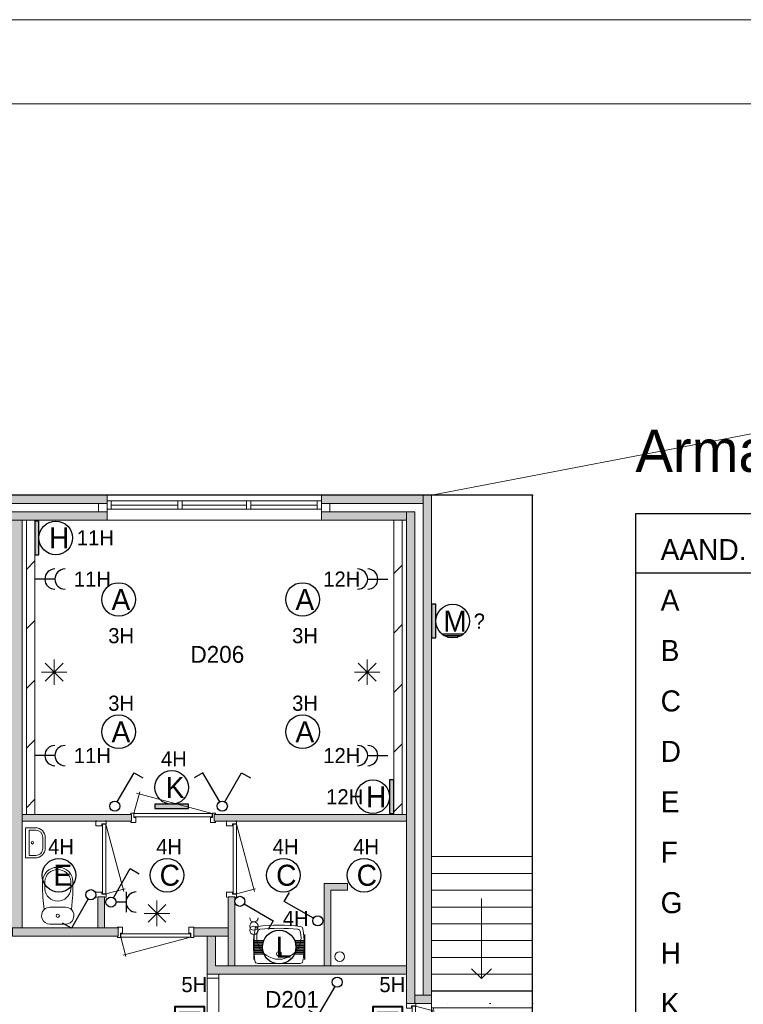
# Model space of a CAD drawing. Header units: millimetres. Extents: x 84337 to 168437, y -3060 to 56340.
# Tile 82 of 84: x 134036 to 142642, y 44625 to 56340. Entities that reach past the tile are written whole.
import ezdxf
from ezdxf.enums import TextEntityAlignment as Align
from ezdxf.xclip import XClip

# ---------------------------------------------------------------- set-up
doc = ezdxf.new("R2010")
doc.units = ezdxf.units.MM
doc.header["$PDMODE"] = 3
doc.header["$PDSIZE"] = 1
doc.linetypes.add('DGN1', pattern=[504.6, 0, -504.6])
for name, color, linetype in [('1', 7, 'Continuous'), ('14', 7, 'Continuous'), ('16', 7, 'Continuous'), ('17', 7, 'Continuous'), ('18', 7, 'Continuous'), ('19', 7, 'Continuous'), ('20', 7, 'Continuous'), ('22', 7, 'Continuous'), ('24', 7, 'Continuous'), ('30', 7, 'Continuous'), ('31', 7, 'Continuous'), ('32', 7, 'Continuous'), ('33', 7, 'Continuous'), ('40', 7, 'Continuous'), ('48', 7, 'Continuous'), ('5', 7, 'Continuous'), ('58', 7, 'Continuous'), ('62', 7, 'Continuous'), ('63', 7, 'Continuous')]:
    doc.layers.add(name, color=color, linetype=linetype)
doc.styles.add('dgn001', font='dgn001.shx')
doc.styles.add('dgn003', font='dgn003.shx')
doc.styles.add('dgn042', font='dgn042.shx')
doc.styles.get("Standard").update_dxf_attribs({"font": 'arial.ttf'})
doc.dimstyles.get("Standard").update_dxf_attribs({"dimtxt": 0.18, "dimasz": 0.18, "dimexe": 0.18, "dimexo": 0.0625, "dimgap": 0.09, "dimtad": 0, "dimtih": 1, "dimtoh": 1, "dimdec": 4, "dimzin": 0, "dimdsep": 46, "dimtxsty": 'Standard', "dimcen": 0.09, "dimadec": 0, "dimazin": 0, "dimtfac": 1, "dimtdec": 4, "dimtofl": 0, "dimtmove": 0, "dimatfit": 3, "dimfxl": 1, "dimtolj": 1, "dimtzin": 0, "dimarcsym": 0})

# ---------------------------------------------------------------- blocks, each defined once
blk = doc.blocks.new('EA826')
at = {"layer": '18'}
blk.add_hatch(color=3, dxfattribs=at).paths.add_polyline_path([(50, -200), (50, 200), (0, 200), (0, -200)])
at = {"layer": '18', "color": 3, "linetype": 'Continuous', "lineweight": 30, "flags": 128}
blk.add_lwpolyline([(50, -200), (50, 200), (0, 200), (0, -200), (50, -200)], dxfattribs=at)
at = {"layer": '18', "color": 3, "linetype": 'Continuous', "lineweight": 30}
blk.add_circle((250, 0), 200, dxfattribs=at)
at = {"layer": '18', "color": 2, "linetype": 'Continuous', "lineweight": 13, "style": 'dgn001'}
blk.add_text('H', height=250, dxfattribs=at).set_placement((290, 0), align=Align.MIDDLE_CENTER)
at = {"layer": '18', "color": 1, "linetype": 'Continuous', "lineweight": 13, "style": 'dgn001'}
blk.add_text('11H', height=180, dxfattribs=at).set_placement((500, 0), align=Align.MIDDLE_LEFT)
blk = doc.blocks.new('EA726')
at = {"layer": '18'}
blk.add_hatch(color=3, dxfattribs=at).paths.add_polyline_path([(0, -200), (0, 200), (-50, 200), (-50, -200)])
at = {"layer": '18', "color": 3, "linetype": 'Continuous', "lineweight": 30, "flags": 128}
blk.add_lwpolyline([(0, -200), (0, 200), (-50, 200), (-50, -200), (0, -200)], dxfattribs=at)
at = {"layer": '18', "color": 3, "linetype": 'Continuous', "lineweight": 30}
blk.add_circle((-250, 0), 200, dxfattribs=at)
at = {"layer": '18', "color": 2, "linetype": 'Continuous', "lineweight": 13, "style": 'dgn001'}
blk.add_text('H', height=250, dxfattribs=at).set_placement((-210, 0), align=Align.MIDDLE_CENTER)
at = {"layer": '18', "color": 1, "linetype": 'Continuous', "lineweight": 13, "style": 'dgn001'}
blk.add_text('12H', height=180, dxfattribs=at).set_placement((-363, 0), align=Align.MIDDLE_RIGHT)
blk = doc.blocks.new('EA630')
at = {"layer": '18'}
blk.add_hatch(color=3, dxfattribs=at).paths.add_polyline_path([(-200, 0), (200, 0), (200, 50), (-200, 50)])
at = {"layer": '18', "color": 3, "linetype": 'Continuous', "lineweight": 30, "flags": 128}
blk.add_lwpolyline([(-200, 0), (200, 0), (200, 50), (-200, 50), (-200, 0)], dxfattribs=at)
at = {"layer": '18', "color": 3, "linetype": 'Continuous', "lineweight": 30}
blk.add_circle((0, 250), 200, dxfattribs=at)
at = {"layer": '18', "color": 1, "linetype": 'Continuous', "lineweight": 13, "style": 'dgn001'}
blk.add_text('4H', height=180, dxfattribs=at).set_placement((26, 500), align=Align.CENTER)
at = {"layer": '18', "color": 2, "linetype": 'Continuous', "lineweight": 13, "style": 'dgn001'}
blk.add_text('K', height=250, dxfattribs=at).set_placement((40, 250), align=Align.MIDDLE_CENTER)
blk = doc.blocks.new('EG63')
at = {"layer": '20'}
for points in [[(-300, 188), (-300, 312), (-50, 312), (-50, 188)], [(-275, 5), (-150, 5), (-150, -5), (-275, -5)], [(-75, 0), (-150, 38), (-150, -38)]]:
    blk.add_hatch(color=3, dxfattribs=at).paths.add_polyline_path(points)
h = blk.add_hatch(color=2, dxfattribs=at)
edge = h.paths.add_edge_path()
edge.add_arc((-262, -150), 28.1, 0, 360)
at = {"layer": '20', "color": 2, "linetype": 'Continuous', "lineweight": 30}
for p, q in [((-112, -288), (-225, -175)), ((-225, -238), (-225, -175)), ((-145, -180), (-185, -215)), ((-90, -188), (-150, -250)), ((-50, -188), (-90, -188)), ((-225, -238), (-162, -238)), ((-112, -325), (-112, -288))]:
    blk.add_line(p, q, dxfattribs=at)
at = {"layer": '20', "color": 4, "linetype": 'Continuous', "lineweight": 40, "flags": 128}
blk.add_lwpolyline([(0, -375), (0, 375), (-200, 375), (-350, 375), (-350, -375), (0, -375)], dxfattribs=at)
at = {"layer": '20', "color": 3, "linetype": 'Continuous', "lineweight": 30, "flags": 128}
for points in [[(-300, 188), (-300, 312), (-50, 312), (-50, 188), (-300, 188)], [(-275, 5), (-150, 5), (-150, -5), (-275, -5), (-275, 5)], [(-75, 0), (-150, 38), (-150, -38), (-75, 0)]]:
    blk.add_lwpolyline(points, dxfattribs=at)
at = {"layer": '20', "color": 2, "linetype": 'Continuous', "lineweight": 30}
blk.add_circle((-262, -150), 28.1, dxfattribs=at)
at = {"layer": '20', "color": 1, "linetype": 'Continuous', "lineweight": 0, "style": 'dgn001'}
blk.add_text('5H', height=180, dxfattribs=at).set_placement((-120, 548), align=Align.CENTER)
at = {"layer": '20', "color": 2, "linetype": 'Continuous', "lineweight": 13, "style": 'dgn001', "width": 0.899993}
blk.add_text('N2', height=250, dxfattribs=at).set_placement((-113, -722), align=Align.CENTER)
blk = doc.blocks.new('EG64')
at = {"layer": '20'}
for points in [[(-300, 188), (-300, 312), (-50, 312), (-50, 188)], [(-275, 5), (-150, 5), (-150, -5), (-275, -5)], [(-75, 0), (-150, 38), (-150, -38)]]:
    blk.add_hatch(color=3, dxfattribs=at).paths.add_polyline_path(points)
h = blk.add_hatch(color=2, dxfattribs=at)
edge = h.paths.add_edge_path()
edge.add_arc((-262, -150), 28.1, 0, 360)
at = {"layer": '20', "color": 2, "linetype": 'Continuous', "lineweight": 30}
for p, q in [((-112, -288), (-225, -175)), ((-225, -238), (-225, -175)), ((-145, -180), (-185, -215)), ((-90, -188), (-150, -250)), ((-50, -188), (-90, -188)), ((-225, -238), (-162, -238)), ((-112, -325), (-112, -288))]:
    blk.add_line(p, q, dxfattribs=at)
at = {"layer": '20', "color": 4, "linetype": 'Continuous', "lineweight": 40, "flags": 128}
blk.add_lwpolyline([(0, -375), (0, 375), (-200, 375), (-350, 375), (-350, -375), (0, -375)], dxfattribs=at)
at = {"layer": '20', "color": 3, "linetype": 'Continuous', "lineweight": 30, "flags": 128}
for points in [[(-300, 188), (-300, 312), (-50, 312), (-50, 188), (-300, 188)], [(-275, 5), (-150, 5), (-150, -5), (-275, -5), (-275, 5)], [(-75, 0), (-150, 38), (-150, -38), (-75, 0)]]:
    blk.add_lwpolyline(points, dxfattribs=at)
at = {"layer": '20', "color": 2, "linetype": 'Continuous', "lineweight": 30}
blk.add_circle((-262, -150), 28.1, dxfattribs=at)
at = {"layer": '20', "color": 1, "linetype": 'Continuous', "lineweight": 0, "style": 'dgn001'}
blk.add_text('5H', height=180, dxfattribs=at).set_placement((-120, 548), align=Align.CENTER)
at = {"layer": '20', "color": 2, "linetype": 'Continuous', "lineweight": 13, "style": 'dgn001', "width": 0.899993}
blk.add_text('N2', height=250, dxfattribs=at).set_placement((-113, -722), align=Align.CENTER)
blk = doc.blocks.new('EC6137')
at = {"layer": '18', "color": 3, "linetype": 'Continuous', "lineweight": 30}
blk.add_circle((0, 0), 200, dxfattribs=at)
at = {"layer": '18', "color": 2, "linetype": 'Continuous', "lineweight": 13, "style": 'dgn001'}
blk.add_text('A', height=250, dxfattribs=at).set_placement((27, 0), align=Align.MIDDLE_CENTER)
at = {"layer": '18', "color": 1, "linetype": 'Continuous', "lineweight": 13, "style": 'dgn001'}
blk.add_text('3H', height=180, dxfattribs=at).set_placement((30, -340), align=Align.TOP_CENTER)
blk = doc.blocks.new('EC6138')
at = {"layer": '18', "color": 3, "linetype": 'Continuous', "lineweight": 30}
blk.add_circle((0, 0), 200, dxfattribs=at)
at = {"layer": '18', "color": 1, "linetype": 'Continuous', "lineweight": 13, "style": 'dgn001'}
blk.add_text('3H', height=180, dxfattribs=at).set_placement((30, 250), align=Align.CENTER)
at = {"layer": '18', "color": 2, "linetype": 'Continuous', "lineweight": 13, "style": 'dgn001'}
blk.add_text('A', height=250, dxfattribs=at).set_placement((27, 0), align=Align.MIDDLE_CENTER)
blk = doc.blocks.new('EC6139')
at = {"layer": '18', "color": 3, "linetype": 'Continuous', "lineweight": 30}
blk.add_circle((0, 0), 200, dxfattribs=at)
at = {"layer": '18', "color": 1, "linetype": 'Continuous', "lineweight": 13, "style": 'dgn001'}
blk.add_text('3H', height=180, dxfattribs=at).set_placement((30, 250), align=Align.CENTER)
at = {"layer": '18', "color": 2, "linetype": 'Continuous', "lineweight": 13, "style": 'dgn001'}
blk.add_text('A', height=250, dxfattribs=at).set_placement((27, 0), align=Align.MIDDLE_CENTER)
blk = doc.blocks.new('EC6140')
at = {"layer": '18', "color": 3, "linetype": 'Continuous', "lineweight": 30}
blk.add_circle((-0.015, 0.01), 200, dxfattribs=at)
at = {"layer": '18', "color": 2, "linetype": 'Continuous', "lineweight": 13, "style": 'dgn001'}
blk.add_text('A', height=249.99, dxfattribs=at).set_placement((26.855, -0.005), align=Align.MIDDLE_CENTER)
at = {"layer": '18', "color": 1, "linetype": 'Continuous', "lineweight": 13, "style": 'dgn001'}
blk.add_text('3H', height=180, dxfattribs=at).set_placement((29.74, -340), align=Align.TOP_CENTER)
blk = doc.blocks.new('EC6141')
at = {"layer": '18', "color": 3, "linetype": 'Continuous', "lineweight": 30}
blk.add_circle((0.005, 0), 200, dxfattribs=at)
at = {"layer": '18', "color": 1, "linetype": 'Continuous', "lineweight": 13, "style": 'dgn001'}
blk.add_text('4H', height=180, dxfattribs=at).set_placement((25.52, 250), align=Align.CENTER)
at = {"layer": '18', "color": 2, "linetype": 'Continuous', "lineweight": 13, "style": 'dgn001'}
blk.add_text('C', height=249.99, dxfattribs=at).set_placement((33.755, -0.005), align=Align.MIDDLE_CENTER)
blk = doc.blocks.new('EC6142')
at = {"layer": '18', "color": 3, "linetype": 'Continuous', "lineweight": 30}
blk.add_circle((0.005, 0), 200, dxfattribs=at)
at = {"layer": '18', "color": 1, "linetype": 'Continuous', "lineweight": 13, "style": 'dgn001'}
blk.add_text('4H', height=180, dxfattribs=at).set_placement((25.52, 250), align=Align.CENTER)
at = {"layer": '18', "color": 2, "linetype": 'Continuous', "lineweight": 13, "style": 'dgn001'}
blk.add_text('C', height=249.99, dxfattribs=at).set_placement((33.755, -0.005), align=Align.MIDDLE_CENTER)
blk = doc.blocks.new('EC6143')
at = {"layer": '18', "color": 3, "linetype": 'Continuous', "lineweight": 30}
blk.add_circle((0.005, 0), 200, dxfattribs=at)
at = {"layer": '18', "color": 1, "linetype": 'Continuous', "lineweight": 13, "style": 'dgn001'}
blk.add_text('4H', height=180, dxfattribs=at).set_placement((25.52, 250), align=Align.CENTER)
at = {"layer": '18', "color": 2, "linetype": 'Continuous', "lineweight": 13, "style": 'dgn001'}
blk.add_text('C', height=249.99, dxfattribs=at).set_placement((33.755, -0.005), align=Align.MIDDLE_CENTER)
blk = doc.blocks.new('EC6144')
at = {"layer": '18', "color": 3, "linetype": 'Continuous', "lineweight": 30}
blk.add_circle((-0.005, 0), 200, dxfattribs=at)
at = {"layer": '18', "color": 1, "linetype": 'Continuous', "lineweight": 13, "style": 'dgn001'}
blk.add_text('4H', height=180, dxfattribs=at).set_placement((25.5, 250), align=Align.CENTER)
at = {"layer": '18', "color": 2, "linetype": 'Continuous', "lineweight": 13, "style": 'dgn001'}
blk.add_text('E', height=249.99, dxfattribs=at).set_placement((45.555, -0.005), align=Align.MIDDLE_CENTER)
blk = doc.blocks.new('EB8')
at = {"layer": '18'}
blk.add_hatch(color=3, dxfattribs=at).paths.add_polyline_path([(50, -200), (50, 200), (0, 200), (0, -200)])
at = {"layer": '18', "color": 3, "linetype": 'Continuous', "lineweight": 30}
for p, q in [((118, -150), (382, -150)), ((145, -170), (355, -170)), ((188, -190), (312, -190))]:
    blk.add_line(p, q, dxfattribs=at)
at = {"layer": '18', "color": 3, "linetype": 'Continuous', "lineweight": 30, "flags": 128}
blk.add_lwpolyline([(50, -200), (50, 200), (0, 200), (0, -200), (50, -200)], dxfattribs=at)
at = {"layer": '18', "color": 3, "linetype": 'Continuous', "lineweight": 30}
blk.add_circle((250, 0), 200, dxfattribs=at)
at = {"layer": '18', "color": 2, "linetype": 'Continuous', "lineweight": 13, "style": 'dgn001'}
blk.add_text('M', height=249.99, dxfattribs=at).set_placement((277.855, -0.005), align=Align.MIDDLE_CENTER)
at = {"layer": '18', "color": 1, "linetype": 'Continuous', "lineweight": 13, "style": 'dgn001'}
blk.add_text('? ', height=180, dxfattribs=at).set_placement((500, 0), align=Align.MIDDLE_LEFT)
blk = doc.blocks.new('AnonymousCell43')
at = {"layer": '18', "color": 3, "linetype": 'Continuous', "lineweight": 0, "flags": 128}
blk.add_lwpolyline([(50, 99, -0.99989), (-50, 99)], format="xyb", dxfattribs=at)
at = {"layer": '18', "color": 3, "linetype": 'Continuous', "lineweight": 0}
for centre in [(0, 0), (0, -50)]:
    blk.add_circle(centre, 50, dxfattribs=at)
blk = doc.blocks.new('EA020')
at = {"layer": '18', "color": 3, "linetype": 'Continuous', "lineweight": 30}
for p, q in [((-300, 150), (-300, -150)), ((300, 150), (300, -150)), ((-300, 80), (-182, 80)), ((-300, 60), (-190, 60)), ((-300, 40), (-195, 40)), ((-300, 20), (-200, 20)), ((-300, 0), (-200, 0)), ((182, 80), (300, 80)), ((190, 60), (300, 60)), ((195, 40), (300, 40)), ((200, 20), (300, 20)), ((200, 0), (300, 0)), ((-300, -20), (-200, -20)), ((-300, -40), (-195, -40)), ((-300, -60), (-190, -60)), ((-300, -80), (-182, -80)), ((182, -80), (300, -80)), ((190, -60), (300, -60)), ((195, -40), (300, -40)), ((200, -20), (300, -20))]:
    blk.add_line(p, q, dxfattribs=at)
blk.add_circle((0, -0.5), 200, dxfattribs=at)
at = {"layer": '18', "color": 1, "linetype": 'Continuous', "lineweight": 0, "style": 'dgn001'}
blk.add_text('4H', height=180, dxfattribs=at).set_placement((351.03, 250), align=Align.RIGHT)
at = {"layer": '18', "color": 2, "linetype": 'Continuous', "lineweight": 13, "style": 'dgn001'}
blk.add_text('L', height=249.99, dxfattribs=at).set_placement((50.995, -1.005), align=Align.MIDDLE_CENTER)
blk = doc.blocks.new('EL163')
at = {"layer": '16', "color": 3, "linetype": 'Continuous', "lineweight": 30}
blk.add_line((240, 0), (0, 0), dxfattribs=at)
for centre in [(240, 0), (360, 0)]:
    blk.add_arc(centre, 120, 90, 270, dxfattribs=at)
at = {"layer": '16', "color": 2, "linetype": 'Continuous', "lineweight": 13, "style": 'dgn001'}
blk.add_text('11H', height=180, dxfattribs=at).set_placement((465, 0), align=Align.MIDDLE_LEFT)
blk = doc.blocks.new('EL164')
at = {"layer": '16', "color": 3, "linetype": 'Continuous', "lineweight": 30}
blk.add_line((240, 0), (0, 0), dxfattribs=at)
for centre in [(240, 0), (360, 0)]:
    blk.add_arc(centre, 120, 90, 270, dxfattribs=at)
at = {"layer": '16', "color": 2, "linetype": 'Continuous', "lineweight": 13, "style": 'dgn001'}
blk.add_text('11H', height=180, dxfattribs=at).set_placement((465, 0), align=Align.MIDDLE_LEFT)
blk = doc.blocks.new('EL165')
at = {"layer": '16', "color": 3, "linetype": 'Continuous', "lineweight": 30}
blk.add_line((-240, 0), (0, 0), dxfattribs=at)
for centre in [(-360, 0), (-240, 0)]:
    blk.add_arc(centre, 120, 270, 90, dxfattribs=at)
at = {"layer": '16', "color": 2, "linetype": 'Continuous', "lineweight": 13, "style": 'dgn001'}
blk.add_text('12H', height=180, dxfattribs=at).set_placement((-327.51, 0), align=Align.MIDDLE_RIGHT)
blk = doc.blocks.new('EL166')
at = {"layer": '16', "color": 3, "linetype": 'Continuous', "lineweight": 30}
blk.add_line((-240, 0), (0, 0), dxfattribs=at)
for centre in [(-360, 0), (-240, 0)]:
    blk.add_arc(centre, 120, 270, 90, dxfattribs=at)
at = {"layer": '16', "color": 2, "linetype": 'Continuous', "lineweight": 13, "style": 'dgn001'}
blk.add_text('12H', height=180, dxfattribs=at).set_placement((-327.51, 0), align=Align.MIDDLE_RIGHT)
blk = doc.blocks.new('EH072')
at = {"layer": '19', "color": 3, "linetype": 'Continuous', "lineweight": 30}
for p, q in [((-398, 230), (-338, 335)), ((-50, 30), (-398, 230))]:
    blk.add_line(p, q, dxfattribs=at)
blk.add_circle((0, 0), 60, dxfattribs=at)
blk = doc.blocks.new('EH073')
at = {"layer": '19', "color": 3, "linetype": 'Continuous', "lineweight": 30}
for p, q in [((50, -30), (398, -230)), ((398, -230), (338, -335))]:
    blk.add_line(p, q, dxfattribs=at)
blk.add_circle((0, 0), 60, dxfattribs=at)
blk = doc.blocks.new('EH074')
at = {"layer": '19', "color": 3, "linetype": 'Continuous', "lineweight": 30}
for p, q in [((30, 50), (230, 398)), ((230, 398), (335, 338))]:
    blk.add_line(p, q, dxfattribs=at)
blk.add_circle((0, 0), 60, dxfattribs=at)
blk = doc.blocks.new('EH618')
at = {"layer": '19', "color": 3, "linetype": 'Continuous', "lineweight": 30}
for p, q in [((-230, 398), (-335, 338)), ((-30, 50), (-230, 398)), ((30, 50), (230, 398)), ((230, 398), (335, 338))]:
    blk.add_line(p, q, dxfattribs=at)
blk.add_circle((0, 0), 60, dxfattribs=at)
blk = doc.blocks.new('EK118')
at = {"layer": '19', "color": 3, "linetype": 'Continuous', "lineweight": 30}
for p, q in [((30, 50), (230, 398)), ((230, 398), (335, 338)), ((180, 120), (180, -120)), ((180, 0), (60, 0))]:
    blk.add_line(p, q, dxfattribs=at)
blk.add_circle((0, 0), 60, dxfattribs=at)
blk.add_arc((300, 0), 120, 90, 270, dxfattribs=at)
blk = doc.blocks.new('EH075')
at = {"layer": '19', "color": 3, "linetype": 'Continuous', "lineweight": 30}
for p, q in [((-30, -50), (-230, -398)), ((-230, -398), (-335, -338))]:
    blk.add_line(p, q, dxfattribs=at)
blk.add_circle((0, 0), 60, dxfattribs=at)
blk = doc.blocks.new('EH0208')
at = {"layer": '19', "color": 3, "linetype": 'Continuous', "lineweight": 30}
for p, q in [((-30, -50), (-230, -398)), ((-230, -398), (-335, -338))]:
    blk.add_line(p, q, dxfattribs=at)
blk.add_circle((0, 0), 60, dxfattribs=at)
blk = doc.blocks.new('WT0150')
at = {"layer": '40', "color": 7, "linetype": 'Continuous', "lineweight": 0}
blk.add_line((253, 20), (-253, 20), dxfattribs=at)
blk.add_circle((0, 133), 28.1, dxfattribs=at)
for centre, radius, start, end in [((0, -1669), 2144, 83.1425, 96.8575), ((766, 236), 1068, 169.4486, 190.2017), ((-252, 426), 33, 96.8575, 169.6545), ((0, 332), 263, 164.8667, 15.1333), ((-222, 392), 33, 96.0418, 164.8667), ((0, -1707), 2144, 83.9582, 96.0418), ((222, 392), 33, 15.1333, 83.9582), ((252, 426), 33, 10.3455, 83.1425), ((-766, 236), 1068, 349.7983, 10.5514), ((-253, 53), 33, 190.0027, 270), ((253, 53), 33, 270, 349.9973)]:
    blk.add_arc(centre, radius, start, end, dxfattribs=at)
blk = doc.blocks.new('830R10151')
at = {"layer": '33', "color": 1, "linetype": 'Continuous', "lineweight": 0}
for p, q in [((38, -108), (99.32, -336.87)), ((868, -108), (66.28, -322.82))]:
    blk.add_line(p, q, dxfattribs=at)
at = {"layer": '33', "color": 92, "linetype": 'Continuous', "lineweight": 13, "true_color": 0x00e100, "flags": 128}
for points in [[(0, -100), (0, -111), (35, -111), (35, -61), (60, -61), (60, 11), (0, 11), (0, 0)], [(906, -100), (906, -111), (871, -111), (871, -61), (846, -61), (846, 11), (906, 11), (906, 0)]]:
    blk.add_lwpolyline(points, dxfattribs=at)
at = {"layer": '33', "color": 2, "linetype": 'Continuous', "lineweight": 13, "true_color": 0xf0f000, "flags": 128}
blk.add_lwpolyline([(868, -108), (38, -108), (38, -68), (868, -68), (868, -108)], dxfattribs=at)
blk = doc.blocks.new('CLOS0250')
at = {"layer": '40', "color": 7, "linetype": 'Continuous', "lineweight": 0}
for p, q in [((1, 670), (-1, 670)), ((-155, 528), (-155, 436)), ((155, 528), (155, 436)), ((92, 220), (-93, 220))]:
    blk.add_line(p, q, dxfattribs=at)
at = {"layer": '40', "color": 7, "linetype": 'Continuous', "lineweight": 0, "flags": 128}
for points in [[(176, 338), (162, 192), (162, 192, -0.674333), (92, 20), (92, 20), (-93, 20), (-93, 20, -0.674333), (-162, 192), (-162, 192), (-176, 338), (-176, 338, -0.023285), (-180, 431), (-180, 431), (-180, 525), (-180, 525, -0.414214), (-10, 695), (-10, 695), (10, 695), (10, 695, -0.414214), (180, 525), (180, 525), (180, 431), (180, 431, -0.023285), (176, 338)], [(-155, 528, -0.917521), (155, 528)], [(155, 437, -0.917514), (-155, 437)]]:
    blk.add_lwpolyline(points, format="xyb", dxfattribs=at)
at = {"layer": '40', "color": 7, "linetype": 'Continuous', "lineweight": 0}
blk.add_circle((0, 120), 20, dxfattribs=at)
for centre, start, end in [((-93, 120), 90, 134.0273), ((92, 120), 45.9727, 90)]:
    blk.add_arc(centre, 100, start, end, dxfattribs=at)
blk = doc.blocks.new('FT0150')
at = {"layer": '40', "color": 7, "linetype": 'Continuous', "lineweight": 0}
for p, q in [((20, -180), (20, 180)), ((65, -149), (65, 149)), ((65, 149), (144, 149)), ((135, -180), (20, -180))]:
    blk.add_line(p, q, dxfattribs=at)
at = {"layer": '40', "color": 7, "linetype": 'Continuous', "lineweight": 0, "flags": 128}
for points in [[(20, 180), (135, 180)], [(224, 69), (224, -69)], [(255, 60), (255, -60)], [(144, -149), (65, -149)]]:
    blk.add_lwpolyline(points, dxfattribs=at)
for points in [[(255, -60, -0.414214), (135, -180)], [(224, -69, -0.414214), (144, -149)]]:
    blk.add_lwpolyline(points, format="xyb", dxfattribs=at)
at = {"layer": '40', "color": 7, "linetype": 'Continuous', "lineweight": 0}
blk.add_circle((101, 1), 15.1, dxfattribs=at)
for centre, radius in [((135, 60), 120), ((144, 69), 80)]:
    blk.add_arc(centre, radius, 0, 90, dxfattribs=at)
blk = doc.blocks.new('830R10152')
at = {"layer": '33', "color": 1, "linetype": 'Continuous', "lineweight": 0}
for p, q in [((108, 868), (322.82, 66.28)), ((108, 38), (336.87, 99.32))]:
    blk.add_line(p, q, dxfattribs=at)
at = {"layer": '33', "color": 92, "linetype": 'Continuous', "lineweight": 13, "true_color": 0x00e100, "flags": 128}
for points in [[(100, 906), (111, 906), (111, 871), (61, 871), (61, 846), (-11, 846), (-11, 906), (0, 906)], [(100, 0), (111, 0), (111, 35), (61, 35), (61, 60), (-11, 60), (-11, 0), (0, 0)]]:
    blk.add_lwpolyline(points, dxfattribs=at)
at = {"layer": '33', "color": 2, "linetype": 'Continuous', "lineweight": 13, "true_color": 0xf0f000, "flags": 128}
blk.add_lwpolyline([(108, 868), (108, 38), (68, 38), (68, 868), (108, 868)], dxfattribs=at)
blk = doc.blocks.new('830R10153')
at = {"layer": '33', "color": 1, "linetype": 'Continuous', "lineweight": 0}
for p, q in [((108, 868), (322.82, 66.28)), ((108, 38), (336.87, 99.32))]:
    blk.add_line(p, q, dxfattribs=at)
at = {"layer": '33', "color": 92, "linetype": 'Continuous', "lineweight": 13, "true_color": 0x00e100, "flags": 128}
for points in [[(100, 906), (111, 906), (111, 871), (61, 871), (61, 846), (-11, 846), (-11, 906), (0, 906)], [(100, 0), (111, 0), (111, 35), (61, 35), (61, 60), (-11, 60), (-11, 0), (0, 0)]]:
    blk.add_lwpolyline(points, dxfattribs=at)
at = {"layer": '33', "color": 2, "linetype": 'Continuous', "lineweight": 13, "true_color": 0xf0f000, "flags": 128}
blk.add_lwpolyline([(108, 868), (108, 38), (68, 38), (68, 868), (108, 868)], dxfattribs=at)
blk = doc.blocks.new('930L0951')
at = {"layer": '33', "color": 1, "linetype": 'Continuous', "lineweight": 0}
for p, q in [((-968, 98), (-899.56, 353.44)), ((-38, 98), (-936.31, 338.7))]:
    blk.add_line(p, q, dxfattribs=at)
at = {"layer": '33', "color": 92, "linetype": 'Continuous', "lineweight": 13, "true_color": 0x00e100, "flags": 128}
for points in [[(-1006, 90), (-1006, 101), (-971, 101), (-971, 51), (-946, 51), (-946, -11), (-1006, -11), (-1006, 0)], [(0, 90), (0, 101), (-35, 101), (-35, 51), (-60, 51), (-60, -11), (0, -11), (0, 0)]]:
    blk.add_lwpolyline(points, dxfattribs=at)
at = {"layer": '33', "color": 2, "linetype": 'Continuous', "lineweight": 13, "true_color": 0xf0f000, "flags": 128}
blk.add_lwpolyline([(-968, 98), (-38, 98), (-38, 58), (-968, 58), (-968, 98)], dxfattribs=at)
blk = doc.blocks.new('830L09')
at = {"layer": '33', "color": 1, "linetype": 'Continuous', "lineweight": 0}
for p, q in [((98, 868), (323.91, 807.47)), ((98, 38), (312.82, 839.72))]:
    blk.add_line(p, q, dxfattribs=at)
at = {"layer": '33', "color": 92, "linetype": 'Continuous', "lineweight": 13, "true_color": 0x00e100, "flags": 128}
for points in [[(90, 906), (101, 906), (101, 871), (51, 871), (51, 846), (-11, 846), (-11, 906), (0, 906)], [(90, 0), (101, 0), (101, 35), (51, 35), (51, 60), (-11, 60), (-11, 0), (0, 0)]]:
    blk.add_lwpolyline(points, dxfattribs=at)
at = {"layer": '33', "color": 2, "linetype": 'Continuous', "lineweight": 13, "true_color": 0xf0f000, "flags": 128}
blk.add_lwpolyline([(98, 38), (98, 868), (58, 868), (58, 38), (98, 38)], dxfattribs=at)
blk = doc.blocks.new('_DotSmall')
at = {"color": 0, "linetype": 'ByBlock', "const_width": 0.5}
blk.add_lwpolyline([(-0.0625, 0, 1), (0.0625, 0, 1)], format="xyb", close=True, dxfattribs=at)
blk = doc.blocks.new('*D7947')
at = {"layer": '58', "color": 3, "linetype": 'Continuous', "lineweight": 0, "transparency": 16777216}
blk.add_line((45005, 50908), (47555, 50908), dxfattribs=at)
at = {"layer": 'Defpoints', "color": 0, "linetype": 'Continuous', "transparency": 16777216}
for p in [(47555, 50908), (45005, 48908), (47555, 48908)]:
    blk.add_point(p, dxfattribs=at)
at = {"layer": '58', "color": 3, "linetype": 'Continuous', "lineweight": 0, "transparency": 16777216, "xscale": 1080, "yscale": 1080, "zscale": 1080, "rotation": 180}
blk.add_blockref('_DotSmall', (45005, 50908), dxfattribs=at)
at = {"layer": '58', "color": 3, "linetype": 'Continuous', "lineweight": 0, "transparency": 16777216, "xscale": 1080, "yscale": 1080, "zscale": 1080}
blk.add_blockref('_DotSmall', (47555, 50908), dxfattribs=at)
at = {"layer": '58', "color": 3, "linetype": 'Continuous', "lineweight": 0, "transparency": 16777216, "insert": (46280, 51110), "char_height": 200, "attachment_point": 5, "style": 'dgn003'}
blk.add_mtext('\\A1;2550', dxfattribs=at)
blk = doc.blocks.new('*D7948')
at = {"layer": '58', "color": 3, "linetype": 'Continuous', "lineweight": 0, "transparency": 16777216}
blk.add_line((45005, 50908), (42755, 50908), dxfattribs=at)
at = {"layer": 'Defpoints', "color": 0, "linetype": 'Continuous', "transparency": 16777216}
for p in [(42755, 50908), (42755, 48908), (45005, 48908)]:
    blk.add_point(p, dxfattribs=at)
at = {"layer": '58', "color": 3, "linetype": 'Continuous', "lineweight": 0, "transparency": 16777216, "xscale": 1080, "yscale": 1080, "zscale": 1080, "rotation": 180}
blk.add_blockref('_DotSmall', (42755, 50908), dxfattribs=at)
at = {"layer": '58', "color": 3, "linetype": 'Continuous', "lineweight": 0, "transparency": 16777216, "xscale": 1080, "yscale": 1080, "zscale": 1080}
blk.add_blockref('_DotSmall', (45005, 50908), dxfattribs=at)
at = {"layer": '58', "color": 3, "linetype": 'Continuous', "lineweight": 0, "transparency": 16777216, "insert": (43880, 51110), "char_height": 200, "attachment_point": 5, "style": 'dgn003'}
blk.add_mtext('\\A1;2250', dxfattribs=at)
blk = doc.blocks.new('*D7949')
at = {"layer": '58', "color": 3, "linetype": 'Continuous', "lineweight": 0, "transparency": 16777216}
blk.add_line((48865, 50908), (47555, 50908), dxfattribs=at)
at = {"layer": 'Defpoints', "color": 0, "linetype": 'Continuous', "transparency": 16777216}
for p in [(47555, 50908), (47555, 48908), (48865, 48908)]:
    blk.add_point(p, dxfattribs=at)
at = {"layer": '58', "color": 3, "linetype": 'Continuous', "lineweight": 0, "transparency": 16777216, "xscale": 1080, "yscale": 1080, "zscale": 1080, "rotation": 180}
blk.add_blockref('_DotSmall', (47555, 50908), dxfattribs=at)
at = {"layer": '58', "color": 3, "linetype": 'Continuous', "lineweight": 0, "transparency": 16777216, "xscale": 1080, "yscale": 1080, "zscale": 1080}
blk.add_blockref('_DotSmall', (48865, 50908), dxfattribs=at)
at = {"layer": '58', "color": 3, "linetype": 'Continuous', "lineweight": 0, "transparency": 16777216, "insert": (48210, 51110), "char_height": 200, "attachment_point": 5, "style": 'dgn003'}
blk.add_mtext('\\A1;1310', dxfattribs=at)
blk = doc.blocks.new('*D7950')
at = {"layer": '58', "color": 3, "linetype": 'Continuous', "lineweight": 0, "transparency": 16777216}
for p, q in [((52064.76, 48907.77), (52064.76, 46281.610382)), ((52064.76, 42857.77), (52064.76, 45483.929618))]:
    blk.add_line(p, q, dxfattribs=at)
at = {"layer": 'Defpoints', "color": 0, "linetype": 'Continuous', "transparency": 16777216}
for p in [(49134.19, 48907.77), (52064.76, 48907.77), (49134.19, 42857.77)]:
    blk.add_point(p, dxfattribs=at)
at = {"layer": '58', "color": 3, "linetype": 'Continuous', "lineweight": 0, "transparency": 16777216, "xscale": 1080, "yscale": 1080, "zscale": 1080}
for p, rotation in [((52064.76, 48907.77), 90), ((52064.76, 42857.77), 270)]:
    blk.add_blockref('_DotSmall', p, dxfattribs=dict(at, rotation=rotation))
at = {"layer": '58', "color": 3, "linetype": 'Continuous', "lineweight": 0, "transparency": 16777216, "insert": (52064.76, 45882.77), "char_height": 200, "attachment_point": 5, "rotation": 270, "style": 'dgn003'}
blk.add_mtext('\\A1;6050', dxfattribs=at)
blk = doc.blocks.new('*D7952')
at = {"layer": '58', "color": 3, "linetype": 'Continuous', "lineweight": 0, "transparency": 16777216}
for p, q in [((52064.76, 41957.77), (52064.76, 43037.77)), ((52064.76, 41607.77), (52064.76, 41957.77)), ((52064.76, 41607.77), (52064.76, 40527.77))]:
    blk.add_line(p, q, dxfattribs=at)
at = {"layer": 'Defpoints', "color": 0, "linetype": 'Continuous', "transparency": 16777216}
for p in [(49092.62, 41957.77), (52064.76, 41957.77), (49092.62, 41607.77)]:
    blk.add_point(p, dxfattribs=at)
at = {"layer": '58', "color": 3, "linetype": 'Continuous', "lineweight": 0, "transparency": 16777216, "xscale": 1080, "yscale": 1080, "zscale": 1080}
for p, rotation in [((52064.76, 41957.77), 270), ((52064.76, 41607.77), 90)]:
    blk.add_blockref('_DotSmall', p, dxfattribs=dict(at, rotation=rotation))
at = {"layer": '58', "color": 3, "linetype": 'Continuous', "lineweight": 0, "transparency": 16777216, "insert": (52064.76, 41782.77), "char_height": 200, "attachment_point": 5, "rotation": 270, "style": 'dgn003'}
blk.add_mtext('\\A1;350', dxfattribs=at)
blk = doc.blocks.new('A1')
at = {"layer": '1', "color": 1, "linetype": 'Continuous', "lineweight": 0}
blk.add_line((84100, 59400), (0, 59400), dxfattribs=at)
at = {"layer": '1', "color": 5, "linetype": 'Continuous', "lineweight": 0, "flags": 128}
blk.add_lwpolyline([(1000, 1000), (83100, 1000), (83100, 58400), (1000, 58400), (1000, 1000)], dxfattribs=at)
blk = doc.blocks.new('AnonymousCell52')
at = {"color": 1, "linetype": 'Continuous', "lineweight": 0}
blk.add_blockref('A1', (-42050, -29700), dxfattribs=at)
blk = doc.blocks.new('EAE6147')
at = {"layer": '5', "color": 3, "linetype": 'Continuous', "lineweight": 0}
for p, q in [((0, -151.5), (0, 151.5)), ((-151.5, 0), (151.5, 0)), ((106.04, -106.05), (-106.06, 106.05)), ((-106.06, -106.05), (106.04, 106.05))]:
    blk.add_line(p, q, dxfattribs=at)
blk = doc.blocks.new('EAE6148')
at = {"layer": '5', "color": 3, "linetype": 'Continuous', "lineweight": 0}
for p, q in [((0, -151.5), (0, 151.5)), ((-151.5, 0), (151.5, 0)), ((106.04, -106.05), (-106.06, 106.05)), ((-106.06, -106.05), (106.04, 106.05))]:
    blk.add_line(p, q, dxfattribs=at)
blk = doc.blocks.new('EAE6159')
at = {"layer": '5', "color": 3, "linetype": 'Continuous', "lineweight": 0}
for p, q in [((0, -151.5), (0, 151.5)), ((-151.5, 0), (151.5, 0)), ((106.04, -106.05), (-106.06, 106.05)), ((-106.06, -106.05), (106.04, 106.05))]:
    blk.add_line(p, q, dxfattribs=at)
blk = doc.blocks.new('50E03_329_B02 - Default')
at = {"layer": '62'}
for color, points in [(7, [(45004.76, 48807.77), (42754.76, 48807.77), (42754.76, 48907.77), (45004.76, 48907.77)]), (7, [(48764.76, 48807.77), (47554.76, 48807.77), (47554.76, 48907.77), (48764.76, 48907.77)]), (7, [(48864.76, 42957.77), (48764.76, 42957.77), (48764.76, 48907.77), (48864.76, 48907.77)]), (9, [(45004.76, 48607.77), (42754.76, 48607.77), (42754.76, 48707.77), (45004.76, 48707.77)]), (9, [(47554.76, 48707.77), (48564.76, 48707.77), (48564.76, 48607.77), (47554.76, 48607.77)]), (9, [(48664.76, 48707.77), (48564.76, 48707.77), (48564.76, 42857.77), (48664.76, 42857.77)]), (9, [(43764.76, 48607.77), (43994.76, 48607.77), (43994.76, 43757.77), (43764.76, 43757.77)]), (9, [(45294.76, 45027.77), (43994.76, 45027.77), (43994.76, 45107.77), (45294.76, 45107.77)]), (9, [(48564.76, 45027.77), (46279.76, 45027.77), (46279.76, 45107.77), (48564.76, 45107.77)]), (9, [(47864.76, 44207.77), (47864.76, 44287.77), (47584.76, 44287.77), (47584.76, 43307.77), (47664.76, 43307.77), (47664.76, 44207.77)]), (9, [(44974.76, 44127.77), (44894.76, 44127.77), (44894.76, 43757.77), (44974.76, 43757.77)]), (9, [(46524.76, 44127.77), (46444.76, 44127.77), (46444.76, 43307.77), (46524.76, 43307.77)]), (7, [(45134.76, 43757.77), (43879.76, 43757.77), (43879.76, 43657.77), (45134.76, 43657.77)]), (7, [(46444.76, 43757.77), (46034.76, 43757.77), (46034.76, 43657.77), (46444.76, 43657.77)]), (7, [(48564.76, 43207.77), (48564.76, 43307.77), (46294.76, 43307.77), (46294.76, 43657.77), (46194.76, 43657.77), (46194.76, 43207.77)]), (7, [(48664.76, 42957.77), (48864.76, 42957.77), (48864.76, 42857.77), (48664.76, 42857.77)])]:
    blk.add_hatch(color=color, dxfattribs=at).paths.add_polyline_path(points)
at = {"layer": '16', "color": 92, "linetype": 'Continuous', "lineweight": 0, "true_color": 0x00e100}
for p, q in [((47554.76, 48907.77), (48864.76, 48907.77)), ((47554.76, 48607.77), (48564.76, 48607.77)), ((48564.76, 42857.77), (48864.76, 42857.77))]:
    blk.add_line(p, q, dxfattribs=at)
at = {"layer": '16', "color": 92, "linetype": 'Continuous', "lineweight": 0, "true_color": 0x00e100, "flags": 128}
for points in [[(45004.76, 48607.77), (42754.76, 48607.77), (42754.76, 48907.77), (45004.76, 48907.77), (45004.76, 48607.77)], [(47554.76, 48607.77), (47554.76, 48607.77), (47554.76, 48907.77), (47554.76, 48907.77), (47554.76, 48607.77)], [(48864.76, 48907.77), (48864.76, 42857.77)], [(44904.76, 48707.77), (42854.76, 48707.77), (42854.76, 48807.77), (44904.76, 48807.77), (44904.76, 48707.77)], [(48764.76, 42957.77), (48664.76, 42957.77), (48664.76, 48707.77), (47654.76, 48707.77), (47654.76, 48807.77), (48764.76, 48807.77), (48764.76, 42957.77)], [(48564.76, 48607.77), (48564.76, 42857.77)], [(43994.76, 45027.77), (45294.76, 45027.77), (45294.76, 45107.77), (43994.76, 45107.77), (43994.76, 45027.77)], [(46279.76, 45027.77), (48564.76, 45027.77), (48564.76, 45107.77), (46279.76, 45107.77), (46279.76, 45027.77)], [(47664.76, 43307.77), (47664.76, 44207.77), (47864.76, 44207.77), (47864.76, 44287.77), (47584.76, 44287.77), (47584.76, 43307.77), (47664.76, 43307.77)], [(44974.76, 43757.77), (44894.76, 43757.77), (44894.76, 44127.77), (44974.76, 44127.77), (44974.76, 43757.77)], [(46524.76, 43307.77), (46444.76, 43307.77), (46444.76, 44127.77), (46524.76, 44127.77), (46524.76, 43307.77)], [(45134.76, 43657.77), (43879.76, 43657.77), (43879.76, 43757.77), (45134.76, 43757.77), (45134.76, 43657.77)], [(46444.76, 43657.77), (46034.76, 43657.77), (46034.76, 43757.77), (46444.76, 43757.77), (46444.76, 43657.77)], [(48564.76, 43207.77), (46194.76, 43207.77), (46194.76, 43657.77), (46294.76, 43657.77), (46294.76, 43307.77), (48564.76, 43307.77), (48564.76, 43207.77)]]:
    blk.add_lwpolyline(points, dxfattribs=at)
at = {"layer": '17', "color": 92, "linetype": 'Continuous', "lineweight": 0, "true_color": 0x00e100, "flags": 128}
blk.add_lwpolyline([(43764.76, 43757.77), (43994.76, 43757.77), (43994.76, 48607.77), (43764.76, 48607.77), (43764.76, 43757.77)], dxfattribs=at)
at = {"layer": '24', "color": 7, "linetype": 'Continuous', "lineweight": 0}
for p, q in [((49458.54, 44108.01), (49458.54, 43153.7)), ((49458.54, 43153.7), (49339.91, 43272.25)), ((49458.54, 43153.7), (49577.17, 43272.25))]:
    blk.add_line(p, q, dxfattribs=at)
at = {"layer": '24', "color": 7, "linetype": 'Continuous', "lineweight": 0, "flags": 128}
for points in [[(48863.04, 44606.17), (50062.18, 44606.17), (50062.18, 44406.17), (48863.04, 44406.17), (48863.04, 44606.17)], [(48863.04, 44406.17), (50062.18, 44406.17), (50062.18, 44207.77), (48863.04, 44207.77), (48863.04, 44406.17)], [(48863.04, 44206.17), (50063.04, 44206.17), (50063.04, 44006.17), (48863.04, 44006.17), (48863.04, 44206.17)], [(48863.9, 44006.17), (50063.04, 44006.17), (50063.04, 43806.17), (48863.9, 43806.17), (48863.9, 44006.17)], [(48863.9, 43806.17), (50063.04, 43806.17), (50063.04, 43607.77), (48863.9, 43607.77), (48863.9, 43806.17)], [(48863.9, 43606.17), (50063.9, 43606.17), (50063.9, 43406.17), (48863.9, 43406.17), (48863.9, 43606.17)], [(48864.76, 43406.17), (50063.9, 43406.17), (50063.9, 43206.17), (48864.76, 43206.17), (48864.76, 43406.17)], [(48864.76, 43206.17), (50063.9, 43206.17), (50063.9, 43007.77), (48864.76, 43007.77), (48864.76, 43206.17)], [(48864.76, 43006.17), (50064.76, 43006.17), (50064.76, 42806.17), (48864.76, 42806.17), (48864.76, 43006.17)]]:
    blk.add_lwpolyline(points, dxfattribs=at)
at = {"layer": '30', "color": 3, "linetype": 'Continuous', "lineweight": 0}
for p, q in [((47554.76, 48907.77), (45004.76, 48907.77)), ((47554.76, 48607.77), (45004.76, 48607.77))]:
    blk.add_line(p, q, dxfattribs=at)
at = {"layer": '31', "color": 3, "linetype": 'Continuous', "lineweight": 0}
for p, q in [((46194.76, 43207.77), (46194.76, 41607.77)), ((46334.76, 43207.77), (46334.76, 41607.77))]:
    blk.add_line(p, q, dxfattribs=at)
at = {"layer": '32', "color": 3, "linetype": 'Continuous', "lineweight": 0}
for p, q in [((47504.76, 48837.77), (45004.76, 48837.77)), ((45846.42, 48787.77), (45054.76, 48787.77)), ((45054.76, 48737.77), (47504.76, 48737.77)), ((46663.09, 48787.77), (45896.42, 48787.77)), ((47504.76, 48787.77), (46713.09, 48787.77)), ((47504.76, 48737.77), (47504.76, 48837.77))]:
    blk.add_line(p, q, dxfattribs=at)
at = {"layer": '32', "color": 3, "linetype": 'Continuous', "lineweight": 0, "flags": 128}
for points in [[(45054.76, 48837.77), (45004.76, 48837.77), (45004.76, 48737.77), (45054.76, 48737.77), (45054.76, 48837.77)], [(45896.42, 48837.77), (45846.42, 48837.77), (45846.42, 48737.77), (45896.42, 48737.77), (45896.42, 48837.77)], [(46713.09, 48837.77), (46663.09, 48837.77), (46663.09, 48737.77), (46713.09, 48737.77), (46713.09, 48837.77)], [(47554.76, 48837.77), (47504.76, 48837.77), (47504.76, 48737.77), (47554.76, 48737.77), (47554.76, 48837.77)], [(46334.76, 43207.77), (46334.76, 43157.77), (46195.76, 43157.77), (46195.76, 43207.77), (46334.76, 43207.77)]]:
    blk.add_lwpolyline(points, dxfattribs=at)
at = {"layer": '40', "color": 3, "linetype": 'Continuous', "lineweight": 0}
blk.add_circle((47771.52, 43416.37), 57.46, dxfattribs=at)
at = {"layer": '58', "color": 3, "linetype": 'DGN1', "lineweight": 0}
for p, q in [((45004.76, 50907.77), (45004.76, 48907.77)), ((47554.76, 50907.77), (47554.76, 48907.77)), ((48864.76, 50907.77), (48864.76, 48907.77)), ((52064.76, 48907.77), (48864.76, 48907.77)), ((52064.76, 42857.77), (48864.76, 42857.77))]:
    blk.add_line(p, q, dxfattribs=at)
at = {"layer": '58', "color": 3, "linetype": 'Continuous', "lineweight": 0}
blk.add_line((48864.76, 42857.77), (48864.76, 41957.77), dxfattribs=at)
at = {"layer": '62', "color": 7, "linetype": 'Continuous', "lineweight": 0, "flags": 128}
for points in [[(45004.76, 48807.77), (42754.76, 48807.77), (42754.76, 48907.77), (45004.76, 48907.77), (45004.76, 48807.77)], [(48764.76, 48807.77), (47554.76, 48807.77), (47554.76, 48907.77), (48764.76, 48907.77), (48764.76, 48807.77)], [(48864.76, 42957.77), (48764.76, 42957.77), (48764.76, 48907.77), (48864.76, 48907.77), (48864.76, 42957.77)], [(45134.76, 43757.77), (43879.76, 43757.77), (43879.76, 43657.77), (45134.76, 43657.77), (45134.76, 43757.77)], [(46444.76, 43757.77), (46034.76, 43757.77), (46034.76, 43657.77), (46444.76, 43657.77), (46444.76, 43757.77)], [(48564.76, 43207.77), (48564.76, 43307.77), (46294.76, 43307.77), (46294.76, 43657.77), (46194.76, 43657.77), (46194.76, 43207.77), (48564.76, 43207.77)], [(48664.76, 42957.77), (48864.76, 42957.77), (48864.76, 42857.77), (48664.76, 42857.77), (48664.76, 42957.77)]]:
    blk.add_lwpolyline(points, dxfattribs=at)
at = {"layer": '62', "color": 9, "linetype": 'Continuous', "lineweight": 0, "flags": 128}
for points in [[(45004.76, 48607.77), (42754.76, 48607.77), (42754.76, 48707.77), (45004.76, 48707.77), (45004.76, 48607.77)], [(47554.76, 48707.77), (48564.76, 48707.77), (48564.76, 48607.77), (47554.76, 48607.77), (47554.76, 48707.77)], [(48664.76, 48707.77), (48564.76, 48707.77), (48564.76, 42857.77), (48664.76, 42857.77), (48664.76, 48707.77)], [(43764.76, 48607.77), (43994.76, 48607.77), (43994.76, 43757.77), (43764.76, 43757.77), (43764.76, 48607.77)], [(45294.76, 45027.77), (43994.76, 45027.77), (43994.76, 45107.77), (45294.76, 45107.77), (45294.76, 45027.77)], [(48564.76, 45027.77), (46279.76, 45027.77), (46279.76, 45107.77), (48564.76, 45107.77), (48564.76, 45027.77)], [(47864.76, 44207.77), (47864.76, 44287.77), (47584.76, 44287.77), (47584.76, 43307.77), (47664.76, 43307.77), (47664.76, 44207.77), (47864.76, 44207.77)], [(44974.76, 44127.77), (44894.76, 44127.77), (44894.76, 43757.77), (44974.76, 43757.77), (44974.76, 44127.77)], [(46524.76, 44127.77), (46444.76, 44127.77), (46444.76, 43307.77), (46524.76, 43307.77), (46524.76, 44127.77)]]:
    blk.add_lwpolyline(points, dxfattribs=at)
at = {"color": 7, "linetype": 'Continuous', "lineweight": 0}
for name, p in [('930L0951', (46292.99, 45021.8)), ('830R10153', (44883.16, 44124.68)), ('830R10152', (46434.58, 44124.69)), ('FT0150', (44015.19, 44769.81)), ('CLOS0250', (44418.27, 43782.67)), ('830R10151', (45130.05, 43755.87)), ('WT0150', (47048.9, 43315.63)), ('830L09', (48575.76, 41957.77))]:
    blk.add_blockref(name, p, dxfattribs=at)
at = {"layer": '48', "color": 7, "linetype": 'Continuous', "lineweight": 0, "style": 'dgn003'}
for s, p in [('D206', (46316.4, 47011.98)), ('D201', (47204.01, 42906.95))]:
    blk.add_text(s, height=200, dxfattribs=at).set_placement(p, align=Align.MIDDLE_CENTER)
at = {"layer": '58', "color": 3, "linetype": 'Continuous', "lineweight": 0}
for base, p1, p2, picture, middle in [((42754.76, 50907.77), (45004.76, 48907.77), (42754.76, 48907.77), '*D7948', (43879.76, 51109.88)), ((47554.76, 50907.77), (45004.76, 48907.77), (47554.76, 48907.77), '*D7947', (46279.76, 51109.88)), ((47554.76, 50907.77), (48864.76, 48907.77), (47554.76, 48907.77), '*D7949', (48209.76, 51109.95))]:
    dim = blk.add_linear_dim(base=base, p1=p1, p2=p2, dimstyle='Standard', override={"dimscale": 1, "dimtxt": 200, "dimasz": 1080, "dimexe": 0, "dimexo": 0, "dimgap": 100, "dimtad": 1, "dimjust": 0, "dimtih": 0, "dimtoh": 0, "dimdec": 0, "dimlfac": 1, "dimzin": 11, "dimdsep": 46, "dimlunit": 2, "dimpost": '<>', "dimtxsty": 'dgn003', "dimblk1": 'DotSmall', "dimblk2": 'DotSmall', "dimsah": 1, "dimcen": 0, "dimse1": 1, "dimse2": 1, "dimclrd": 3, "dimclre": 3, "dimclrt": 3, "dimtol": 0, "dimtix": 1, "dimtofl": 1, "dimatfit": 3, "dimfrac": 1, "dimtolj": 1, "dimlwd": 0, "dimlwe": 0}, dxfattribs=at)
    dim.commit()
    dim.dimension.update_dxf_attribs({"geometry": picture, "text_midpoint": middle})
for base, p1, p2, picture, middle in [((52064.76, 48907.77), (49134.19, 42857.77), (49134.19, 48907.77), '*D7950', (52064.76, 45882.77)), ((52064.76, 41957.77), (49092.62, 41607.77), (49092.62, 41957.77), '*D7952', (52064.76, 41782.77))]:
    dim = blk.add_linear_dim(base=base, p1=p1, p2=p2, angle=270, dimstyle='Standard', override={"dimscale": 1, "dimtxt": 200, "dimasz": 1080, "dimexe": 0, "dimexo": 0, "dimgap": 100, "dimtad": 1, "dimjust": 0, "dimtih": 0, "dimtoh": 0, "dimdec": 0, "dimlfac": 1, "dimzin": 11, "dimdsep": 46, "dimlunit": 2, "dimpost": '<>', "dimtxsty": 'dgn003', "dimblk1": 'DotSmall', "dimblk2": 'DotSmall', "dimsah": 1, "dimcen": 0, "dimse1": 1, "dimse2": 1, "dimclrd": 3, "dimclre": 3, "dimclrt": 3, "dimtol": 0, "dimtix": 1, "dimtofl": 1, "dimatfit": 3, "dimfrac": 1, "dimtolj": 1, "dimlwd": 0, "dimlwe": 0}, dxfattribs=at)
    dim.commit()
    dim.dimension.update_dxf_attribs({"geometry": picture, "text_midpoint": middle, "text_rotation": 270})

msp = doc.modelspace()

# ---------------------------------------------------------------- hatches: boundary and pattern name
at = {"layer": '14', "linetype": 'Continuous', "lineweight": 0}
h = msp.add_hatch(dxfattribs=at)
h.set_pattern_fill('DGN_EZ7', color=2, scale=100, style=0, pattern_type=2)
h.set_pattern_definition([(45, (155.63, -1206.23), (4e-14, 709), [])])
h.paths.add_polyline_path([(134215.19, 50384.49), (134215.19, 46884.49), (134115.19, 46884.49), (134115.19, 50384.49)])
h = msp.add_hatch(dxfattribs=at)
h.set_pattern_fill('DGN_EZ7', color=2, scale=100, style=0, pattern_type=2)
h.set_pattern_definition([(45, (-35.6, 2691.77), (4e-14, 709), [])])
h.paths.add_polyline_path([(138485.19, 46884.49), (138485.19, 50384.49), (138585.19, 50384.49), (138585.19, 46884.49)])

# ---------------------------------------------------------------- linework, layer by layer
at = {"layer": '14', "color": 3, "linetype": 'CONTINUOUS', "lineweight": 0}
for p, q in [((134115.19, 50384.49), (134165.19, 50384.49)), ((134115.19, 50384.49), (134115.19, 46884.49)), ((134215.19, 50384.49), (134165.19, 50384.49)), ((134215.19, 50384.49), (134215.19, 46884.49)), ((138485.19, 46884.49), (138485.19, 50384.49)), ((138485.19, 50384.49), (138535.19, 50384.49)), ((138585.19, 50384.49), (138535.19, 50384.49)), ((138585.19, 46884.49), (138585.19, 50384.49)), ((134115.19, 46884.49), (134165.19, 46884.49)), ((134215.19, 46884.49), (134165.19, 46884.49)), ((138485.19, 46884.49), (138535.19, 46884.49)), ((138585.19, 46884.49), (138535.19, 46884.49))]:
    msp.add_line(p, q, dxfattribs=at)
at = {"layer": '22', "color": 3, "linetype": 'Continuous', "lineweight": 30}
msp.add_line((141359.08, 49760.26), (167162.01, 49760.26), dxfattribs=at)
at = {"layer": '22', "color": 3, "linetype": 'Continuous', "lineweight": 30, "flags": 128}
msp.add_lwpolyline([(141359.08, 37770.69), (167162.01, 37770.69), (167162.01, 50460.26), (141359.08, 50460.26), (141359.08, 37770.69)], dxfattribs=at)
at = {"layer": '63', "color": 1, "linetype": 'Continuous', "lineweight": 0}
msp.add_line((138935.19, 50684.49), (168437.47, 56339.79), dxfattribs=at)

# ---------------------------------------------------------------- block references
at = {"color": 1, "linetype": 'Continuous', "lineweight": 0}
for name, p in [('AnonymousCell52', (126387.47, 26639.79)), ('EA826', (134215.19, 50174.49)), ('EL163', (134215.19, 49684.49)), ('EL166', (138415.19, 49684.49)), ('EC6137', (135212.86, 49441.69)), ('EC6140', (137399.98, 49441.69)), ('EB8', (138935.19, 49184.49)), ('EAE6147', (134446.59, 48576.31)), ('EAE6159', (138169.2, 48576.31)), ('EC6138', (135212.86, 47867.56)), ('EC6139', (137399.98, 47867.56)), ('EL164', (134215.19, 47584.49)), ('EL165', (138415.19, 47584.49)), ('EA630', (135843.78, 46955.4)), ('EH074', (135166.1, 46982.31)), ('EH618', (136445.52, 46982.31)), ('EA726', (138485.19, 47094.49)), ('EC6144', (134502.28, 46160.85)), ('EC6141', (135787.34, 46160.85)), ('EC6142', (137173.2, 46160.85)), ('EC6143', (138130.7, 46160.85)), ('EK118', (135121.56, 45841.56)), ('EH075', (134881.92, 45929.31)), ('EH072', (137581.01, 45618.82)), ('EAE6148', (135668.55, 45707.5)), ('EH073', (136653.9, 45850.32)), ('EA020', (137122.15, 45306.41)), ('AnonymousCell43', (136822.15, 45556.41)), ('EG64', (136232.99, 44221.74)), ('EH0208', (137812.88, 44888.17)), ('EG63', (138587.84, 44221.74))]:
    msp.add_blockref(name, p, dxfattribs=at)
ref = msp.add_blockref('50E03_329_B02 - Default', (90070.43, 1776.72))
XClip(ref).set_block_clipping_path([(-1935.24, 2907.77), (50064.76, 48907.77)])

# ---------------------------------------------------------------- texts
at = {"layer": '22', "color": 3, "linetype": 'Continuous', "lineweight": 0, "style": 'dgn042'}
msp.add_text('Armaturenlijst', height=500, dxfattribs=at).set_placement((141359.08, 50960.26))
at = {"layer": '22', "color": 2, "linetype": 'Continuous', "lineweight": 13, "insert": (141659.08, 50160.26), "char_height": 249.99, "attachment_point": 1, "line_spacing_factor": 1.440034, "style": 'dgn001'}
msp.add_mtext('AAND.\\PA\\PB\\PC\\PD\\PE\\PF\\PG\\PH\\PK\\PL\\PM\\PN\\PO\\PP \\P \\PN1\\PN2\\PN3\\PN4', dxfattribs=at)

doc.saveas('drawing.dxf')
